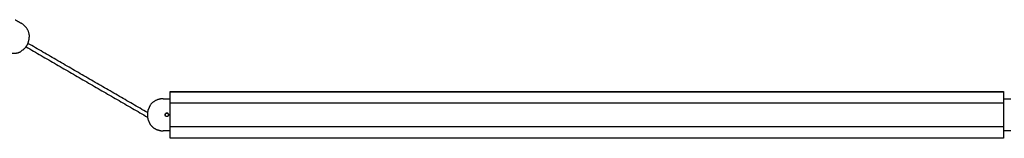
# Model space of a CAD drawing. Header units: millimetres. Extents: x 2945 to 7288, y 1104 to 2933.
# Tile 3 of 12: x 3791 to 4500, y 1104 to 1189. Entities that reach past the tile are written whole.
import ezdxf

# ---------------------------------------------------------------- set-up
doc = ezdxf.new("R2010")
doc.units = ezdxf.units.MM
doc.layers.add('Make2D$Visible$Curvas', color=7, linetype='Continuous')

msp = doc.modelspace()

# ---------------------------------------------------------------- linework, layer by layer
at = {"layer": 'Make2D$Visible$Curvas', "color": 7, "lineweight": -3}
for points, degree in [([(3787.3, 1188.69), (3791.85, 1186.07)], 1), ([(3882.58, 1122.03), (3796.49, 1171.73)], 1), ([(3795.09, 1169.3), (3882.6, 1118.78)], 1), ([(3899, 1137.29), (4499, 1137.29)], 1), ([(3899, 1136.63), (3899, 1137.04)], 1), ([(3899, 1137.04), (4499, 1137.04)], 1), ([(4499, 1137.04), (4499, 1136.63)], 1), ([(3893.75, 1131.97), (3899, 1131.97)], 1), ([(3899, 1129.13), (4499, 1129.13)], 1), ([(3899, 1127.97), (3899, 1128.38)], 1), ([(4499, 1131.97), (4504.25, 1131.97)], 1), ([(4499, 1128.38), (4499, 1127.97)], 1), ([(3895.34, 1120.95), (3895.28, 1120.8), (3895.25, 1120.64), (3895.25, 1120.47)], 3), ([(3895.25, 1120.47), (3895.25, 1120.31), (3895.28, 1120.15), (3895.34, 1120)], 3), ([(3895.61, 1121.35), (3895.5, 1121.24), (3895.41, 1121.1), (3895.34, 1120.95)], 3), ([(3896.02, 1121.63), (3895.87, 1121.56), (3895.73, 1121.47), (3895.61, 1121.35)], 3), ([(3897.65, 1120.95), (3897.59, 1121.1), (3897.5, 1121.24), (3897.38, 1121.35)], 3), ([(3897.75, 1120.47), (3897.75, 1120.63), (3897.71, 1120.8), (3897.65, 1120.95)], 3), ([(3897.65, 1120), (3897.71, 1120.15), (3897.75, 1120.31), (3897.75, 1120.47)], 3), ([(3897.75, 1120.47), (3897.75, 1120.61), (3897.72, 1120.74), (3897.68, 1120.87)], 3), ([(3899, 1108.97), (3893.75, 1108.97)], 1), ([(3899, 1112.56), (3899, 1112.97)], 1), ([(4499, 1111.81), (3899, 1111.81)], 1), ([(4499, 1112.97), (4499, 1112.56)], 1), ([(4504.25, 1108.97), (4499, 1108.97)], 1), ([(3899, 1103.9), (3899, 1104.31)], 1), ([(3899, 1103.9), (4499, 1103.9)], 1), ([(4499, 1104.31), (4499, 1103.9)], 1)]:
    msp.add_open_spline(points, degree=degree, dxfattribs=at)
for points, weights in [([(3797.57, 1176.93), (3797.13, 1183.02), (3791.85, 1186.07)], [1, 0.883368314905, 1]), ([(3792.73, 1166.99), (3796.79, 1169.94), (3797.31, 1174.92)], [1, 0.913792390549, 1]), ([(3797.56, 1176.93), (3797.57, 1176.93), (3797.57, 1176.93)], [1, 0.999792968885, 1]), ([(3784.44, 1164.73), (3787.94, 1164.22), (3791.12, 1165.76)], [1, 0.955771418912, 1]), ([(3791.12, 1165.76), (3791.12, 1165.76), (3791.12, 1165.77)], [1, 0.999792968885, 1]), ([(3899, 1137.04), (3899, 1137.29), (3899, 1137.29)], [1, 0.866025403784, 1]), ([(3899, 1129.13), (3899, 1129.13), (3899, 1136.63)], [1, 0.866025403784, 1]), ([(4499, 1137.29), (4499, 1137.29), (4499, 1137.04)], [1, 0.866025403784, 1]), ([(4499, 1136.63), (4499, 1129.13), (4499, 1129.13)], [1, 0.866025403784, 1]), ([(3893.75, 1131.97), (3887.64, 1131.97), (3884.22, 1126.92)], [1, 0.883368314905, 1]), ([(3893.75, 1131.97), (3893.75, 1131.97), (3893.75, 1131.97)], [1, 0.999999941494, 0.999999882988]), ([(3899, 1112.97), (3899, 1120.47), (3899, 1127.97)], [1, 0.866025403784, 1]), ([(4499, 1127.97), (4499, 1120.47), (4499, 1112.97)], [1, 0.866025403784, 1]), ([(3883.44, 1125.05), (3881.4, 1120.47), (3883.44, 1115.89)], [1, 0.913792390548, 1]), ([(3884.22, 1126.92), (3884.22, 1126.92), (3884.23, 1126.91)], [1, 0.999792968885, 1]), ([(3884.23, 1114.03), (3884.22, 1114.02), (3884.22, 1114.02)], [1, 0.999792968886, 1]), ([(3884.22, 1114.02), (3886.21, 1111.09), (3889.5, 1109.78)], [1, 0.955771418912, 1]), ([(3892, 1109.1), (3892.87, 1108.97), (3893.75, 1108.97)], [1, 0.997084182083, 1]), ([(3893.75, 1108.97), (3893.75, 1108.97), (3893.75, 1108.97)], [1, 0.999999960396, 0.999999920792]), ([(3899, 1104.31), (3899, 1111.81), (3899, 1111.81)], [1, 0.866025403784, 1]), ([(4499, 1111.81), (4499, 1111.81), (4499, 1104.31)], [1, 0.866025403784, 1]), ([(3899, 1103.65), (3899, 1103.65), (3899, 1103.9)], [1, 0.866025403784, 1]), ([(4499, 1103.9), (4499, 1103.65), (4499, 1103.65)], [1, 0.866025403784, 1])]:
    msp.add_rational_spline(points, weights, degree=2, dxfattribs=at)
for points, knots in [([(3797.31, 1174.92), (3797.33, 1175.05), (3797.34, 1175.17), (3797.37, 1175.42), (3797.38, 1175.54), (3797.4, 1175.77), (3797.42, 1175.88), (3797.44, 1176.1), (3797.45, 1176.2), (3797.48, 1176.49), (3797.5, 1176.64), (3797.53, 1176.81), (3797.54, 1176.85), (3797.55, 1176.91), (3797.56, 1176.93), (3797.56, 1176.93)], [0, 0, 0, 0, 0.37557, 0.37557, 0.75114, 0.75114, 1.12671, 1.12671, 1.502279, 1.502279, 2.253419, 2.253419, 2.628989, 2.628989, 3.004559, 3.004559, 3.004559, 3.004559]), ([(3791.12, 1165.77), (3791.12, 1165.78), (3791.13, 1165.79), (3791.18, 1165.83), (3791.21, 1165.86), (3791.3, 1165.93), (3791.35, 1165.97), (3791.47, 1166.07), (3791.54, 1166.12), (3791.77, 1166.29), (3791.95, 1166.42), (3792.33, 1166.7), (3792.53, 1166.84), (3792.73, 1166.99)], [0, 0, 0, 0, 0.375838, 0.375838, 0.751676, 0.751676, 1.127515, 1.127515, 1.503353, 1.503353, 2.255029, 2.255029, 3.006706, 3.006706, 3.006706, 3.006706]), ([(3884.23, 1126.91), (3884.23, 1126.91), (3884.23, 1126.89), (3884.21, 1126.83), (3884.2, 1126.79), (3884.14, 1126.64), (3884.07, 1126.49), (3883.96, 1126.23), (3883.92, 1126.13), (3883.83, 1125.93), (3883.79, 1125.83), (3883.69, 1125.62), (3883.64, 1125.5), (3883.54, 1125.28), (3883.49, 1125.17), (3883.44, 1125.05)], [0, 0, 0, 0, 0.37557, 0.37557, 0.75114, 0.75114, 1.502279, 1.502279, 1.877849, 1.877849, 2.253419, 2.253419, 2.628989, 2.628989, 3.004559, 3.004559, 3.004559, 3.004559]), ([(3895.25, 1120.47), (3895.25, 1120.64), (3895.28, 1120.8), (3895.4, 1121.1), (3895.5, 1121.24), (3895.73, 1121.47), (3895.87, 1121.56), (3896.17, 1121.69), (3896.33, 1121.72), (3896.58, 1121.72), (3896.66, 1121.71), (3896.82, 1121.68), (3896.9, 1121.66), (3897.13, 1121.56), (3897.26, 1121.47), (3897.5, 1121.24), (3897.59, 1121.1), (3897.68, 1120.87), (3897.71, 1120.8), (3897.74, 1120.64), (3897.75, 1120.55), (3897.75, 1120.47)], [0, 0, 0, 0, 0.493806, 0.493806, 0.987612, 0.987612, 1.481418, 1.481418, 1.975223, 1.975223, 2.222126, 2.222126, 2.469029, 2.469029, 2.962835, 2.962835, 3.456641, 3.456641, 3.703544, 3.703544, 3.950447, 3.950447, 3.950447, 3.950447]), ([(3895.31, 1120.87), (3895.29, 1120.82), (3895.28, 1120.77), (3895.26, 1120.66), (3895.25, 1120.6), (3895.25, 1120.55)], [3.545964, 3.545964, 3.545964, 3.545964, 3.703544, 3.703544, 3.8731745, 3.8731745, 3.8731745, 3.8731745]), ([(3897.75, 1120.47), (3897.75, 1120.31), (3897.71, 1120.14), (3897.59, 1119.84), (3897.5, 1119.7), (3897.27, 1119.47), (3897.13, 1119.38), (3896.82, 1119.25), (3896.66, 1119.22), (3896.33, 1119.22), (3896.17, 1119.25), (3895.87, 1119.38), (3895.73, 1119.47), (3895.5, 1119.7), (3895.4, 1119.84), (3895.28, 1120.14), (3895.25, 1120.31), (3895.25, 1120.47)], [0, 0, 0, 0, 0.494393, 0.494393, 0.988786, 0.988786, 1.483179, 1.483179, 1.977572, 1.977572, 2.471965, 2.471965, 2.966358, 2.966358, 3.460751, 3.460751, 3.955144, 3.955144, 3.955144, 3.955144]), ([(3895.61, 1121.35), (3895.61, 1121.35), (3895.61, 1121.35), (3895.5, 1121.24), (3895.4, 1121.1), (3895.34, 1120.95)], [2.9628321, 2.9628321, 2.9628321, 2.9628321, 2.9628352, 2.9628352, 3.4555603, 3.4555603, 3.4555603, 3.4555603]), ([(3896.02, 1121.62), (3895.86, 1121.56), (3895.73, 1121.47), (3895.61, 1121.35), (3895.61, 1121.35), (3895.61, 1121.35)], [2.4748091, 2.4748091, 2.4748091, 2.4748091, 2.9665099, 2.9665099, 2.9668139, 2.9668139, 2.9668139, 2.9668139]), ([(3896.88, 1121.66), (3896.76, 1121.7), (3896.63, 1121.72), (3896.33, 1121.72), (3896.17, 1121.69), (3896.02, 1121.63), (3896.02, 1121.63), (3896.02, 1121.63)], [1.5843646, 1.5843646, 1.5843646, 1.5843646, 1.9776732, 1.9776732, 2.4720916, 2.4720916, 2.4721208, 2.4721208, 2.4721208, 2.4721208]), ([(3896.49, 1121.72), (3896.41, 1121.72), (3896.33, 1121.71), (3896.22, 1121.69), (3896.2, 1121.68), (3896.17, 1121.68)], [1.9854943, 1.9854943, 1.9854943, 1.9854943, 2.2221264, 2.2221264, 2.3064651, 2.3064651, 2.3064651, 2.3064651]), ([(3897.37, 1121.36), (3897.26, 1121.47), (3897.12, 1121.56), (3896.83, 1121.69), (3896.67, 1121.72), (3896.51, 1121.72)], [0.9997372, 0.9997372, 0.9997372, 0.9997372, 1.4814176, 1.4814176, 1.9658651, 1.9658651, 1.9658651, 1.9658651]), ([(3897.65, 1120.95), (3897.59, 1121.1), (3897.5, 1121.24), (3897.32, 1121.41), (3897.26, 1121.46), (3897.15, 1121.54), (3897.1, 1121.57), (3897.05, 1121.59)], [0.4945256, 0.4945256, 0.4945256, 0.4945256, 0.9888366, 0.9888366, 1.2360458, 1.2360458, 1.4001237, 1.4001237, 1.4001237, 1.4001237]), ([(3883.44, 1115.89), (3883.54, 1115.66), (3883.64, 1115.44), (3883.83, 1115), (3883.92, 1114.8), (3884.04, 1114.54), (3884.07, 1114.46), (3884.13, 1114.32), (3884.16, 1114.25), (3884.2, 1114.15), (3884.21, 1114.11), (3884.23, 1114.05), (3884.23, 1114.03), (3884.23, 1114.03)], [0, 0, 0, 0, 0.751676, 0.751676, 1.503353, 1.503353, 1.879191, 1.879191, 2.255029, 2.255029, 2.630868, 2.630868, 3.006706, 3.006706, 3.006706, 3.006706]), ([(3889.5, 1109.78), (3889.5, 1109.78), (3889.53, 1109.78), (3889.66, 1109.74), (3889.75, 1109.71), (3889.99, 1109.65), (3890.13, 1109.61), (3890.42, 1109.53), (3890.59, 1109.48), (3890.75, 1109.44)], [0, 0, 0, 0, 0.503256, 0.503256, 1.006512, 1.006512, 1.509768, 1.509768, 2.013024, 2.013024, 2.013024, 2.013024]), ([(3890.75, 1109.44), (3890.91, 1109.4), (3891.07, 1109.35), (3891.37, 1109.27), (3891.51, 1109.23), (3891.74, 1109.17), (3891.83, 1109.15), (3891.93, 1109.12), (3891.95, 1109.12), (3891.99, 1109.11), (3892, 1109.1), (3892, 1109.1)], [0, 0, 0, 0, 0.502131, 0.502131, 1.004263, 1.004263, 1.506394, 1.506394, 1.75746, 1.75746, 2.008525, 2.008525, 2.008525, 2.008525])]:
    msp.add_open_spline(points, degree=3, knots=knots, dxfattribs=at)
for points in [[(3899, 1128.38), (3899, 1128.63), (3899, 1128.88), (3899, 1129.13), (3899, 1129.13)], [(4499, 1129.13), (4499, 1129.13), (4499, 1128.88), (4499, 1128.63), (4499, 1128.38)], [(3899, 1111.81), (3899, 1111.81), (3899, 1112.06), (3899, 1112.31), (3899, 1112.56)], [(4499, 1112.56), (4499, 1112.31), (4499, 1112.06), (4499, 1111.81), (4499, 1111.81)]]:
    msp.add_rational_spline(points, [1, 0.866025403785, 1, 0.866025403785, 1], degree=2, knots=[-1.047198, -1.047198, -1.047198, -0.523599, -0.523599, 0, 0, 0], dxfattribs=at)

doc.saveas('drawing.dxf')
